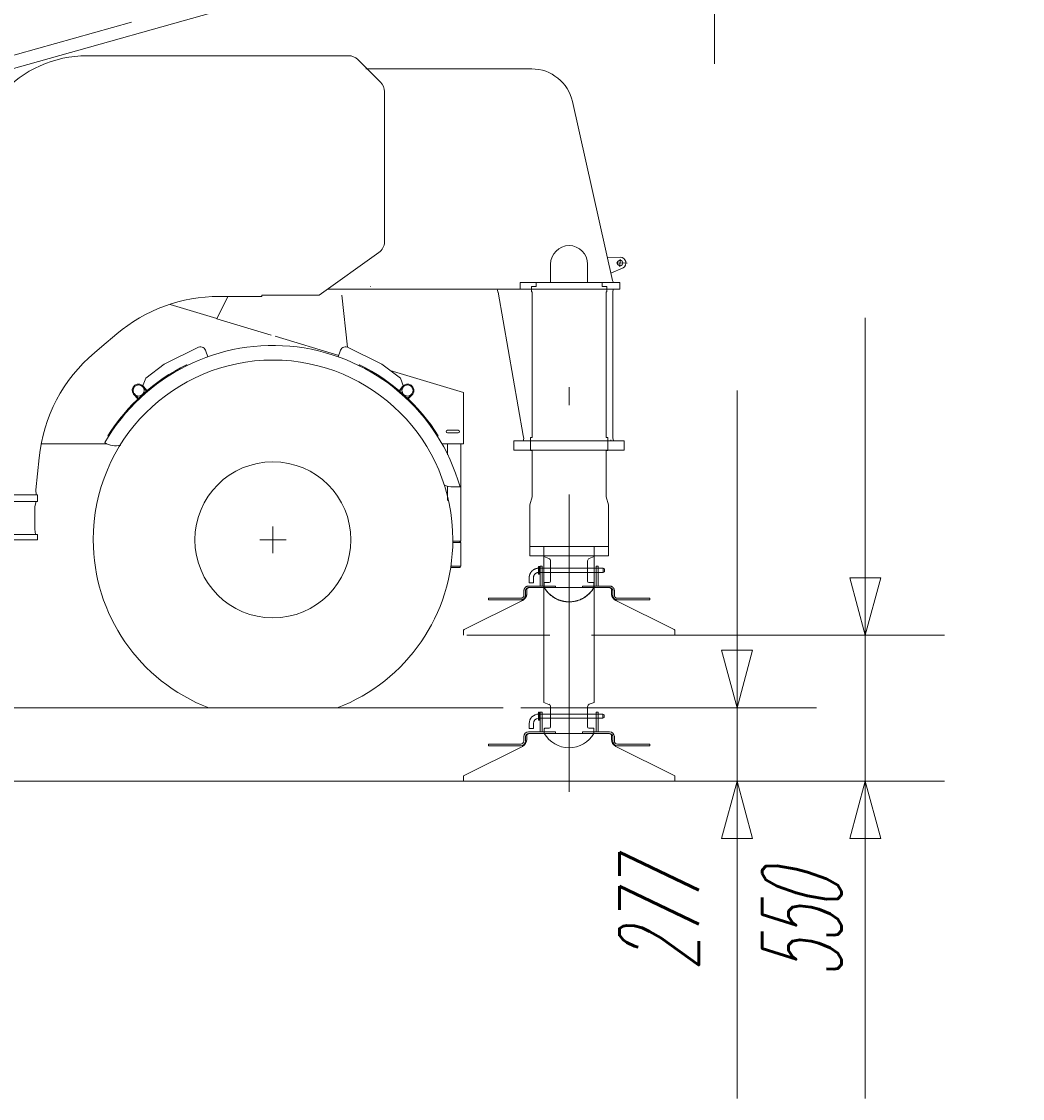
# Model space of a CAD drawing. Extents: x 4151 to 29084, y 1250 to 42319.
# Tile 24 of 30: x 25299 to 29084, y 16520 to 20592. Entities that reach past the tile are written whole.
import ezdxf
from ezdxf.enums import TextEntityAlignment as Align

# ---------------------------------------------------------------- set-up
doc = ezdxf.new("R2010")
doc.units = 0
doc.header["$LTSCALE"] = 37.5
doc.header["$MEASUREMENT"] = 0
doc.linetypes.add('CENTER', pattern=[50.5, 30, -9, 2.5, -9])
doc.linetypes.add('HIDDEN', pattern=[12.6, 8.4, -4.2])
doc.layers.add('11', color=251, linetype='Continuous')
doc.layers.add('6', color=7, linetype='Continuous')
doc.styles.get("Standard").update_dxf_attribs({"font": 'txt', "bigfont": 'bigfont'})
doc.dimstyles.get("Standard").update_dxf_attribs({"dimtxt": 0.18, "dimasz": 0.18, "dimexe": 0.18, "dimexo": 0.0625, "dimgap": 0.09, "dimtad": 0, "dimtih": 1, "dimtoh": 1, "dimdec": 4, "dimzin": 0, "dimdsep": 46, "dimtxsty": 'Standard', "dimcen": 0.09, "dimadec": 0, "dimazin": 0, "dimtfac": 1, "dimtdec": 4, "dimtofl": 0, "dimtmove": 0, "dimatfit": 0, "dimfxl": 1, "dimtolj": 1, "dimtzin": 0, "dimarcsym": 0})

# ---------------------------------------------------------------- blocks, each defined once
blk = doc.blocks.new('*G209')
at = {"layer": '11', "color": 251, "linetype": 'Continuous', "lineweight": 9}
for p, q in [((26975.4, 21538.1), (26975.4, 21598.1)), ((26995.4, 21618.1), (27135.1, 21618.1)), ((27135.1, 21618.1), (27146.2, 21618.1)), ((27166.2, 21598.1), (27166.2, 21418.1)), ((28296.8, 21538.1), (28296.8, 21598.1)), ((28316.8, 21618.1), (29048.1, 21618.1)), ((29048.1, 21618.1), (29064.3, 21618.1)), ((29084.3, 21598.1), (29084.3, 21418.1)), ((29084.3, 21598.1), (29084.3, 21398.1)), ((26581.4, 21088.1), (26581.4, 21538.1)), ((26581.4, 21538.1), (26628.3, 21538.1)), ((26628.3, 21538.1), (27030.5, 21538.1)), ((27044.7, 21532.2), (27108.3, 21468.1)), ((28067.2, 21468.1), (28130.2, 21532.1)), ((28144.5, 21538.1), (28675.1, 21538.1)), ((28694.3, 21523.5), (28709.9, 21468.1)), ((27108.3, 21468.1), (27108.3, 21418.1)), ((28067.2, 21468.1), (28709.9, 21468.1)), ((28067.2, 21433.1), (28067.2, 21468.1)), ((27157, 21428.1), (27108.3, 21428.1)), ((27157, 21418.1), (27157, 21428.1)), ((27227.4, 21418.1), (27227.4, 21428.1)), ((27227.4, 21428.1), (27327.4, 21428.1)), ((27327.4, 21428.1), (27327.4, 21418.1)), ((27108.3, 21418.1), (27174.8, 21418.1)), ((27174.8, 21418.1), (28052.2, 21418.1)), ((29084.3, 21398.1), (29084.3, 20968.1)), ((29084.3, 21118.1), (29084.3, 20964.3)), ((29084.3, 21118.1), (29084.3, 20967.8)), ((27091.8, 21068.1), (26601.4, 21068.1)), ((28691.1, 21068.1), (28083.7, 21068.1)), ((27111.8, 20958.1), (27111.8, 21048.1)), ((28063.7, 21048.1), (28063.7, 20958.1)), ((28711.1, 20958.1), (28711.1, 21048.1)), ((28053.7, 20948.1), (27121.8, 20948.1)), ((27227.4, 20938.1), (27227.4, 20948.1)), ((27227.4, 20948.1), (27327.4, 20948.1)), ((27227.4, 20938.1), (27327.4, 20938.1)), ((27327.4, 20948.1), (27327.4, 20938.1)), ((28053.7, 20948.1), (28721.1, 20948.1)), ((29064.3, 20948.1), (28721.1, 20948.1))]:
    blk.add_line(p, q, dxfattribs=at)
at = {"layer": '11', "color": 251, "linetype": 'CENTER', "lineweight": 9}
for p, q in [((27920, 21449.9), (27920, 20912.3)), ((27920, 20969.9), (27920, 20432.3))]:
    blk.add_line(p, q, dxfattribs=at)
at = {"layer": '11', "color": 251, "linetype": 'Continuous', "lineweight": 9}
blk.add_lwpolyline([(29084.3, 21418.1), (29084.3, 21398.1)], dxfattribs=at)
for centre, radius, start, end in [((26995.4, 21598.1), 20, 90, -179.9738), ((27146.2, 21598.1), 20, 0, 90), ((28316.8, 21598.1), 20, 90, 179.9738), ((29064.3, 21598.1), 20, 0, 89.9825), ((29064.3, 21598.1), 20, 0, 79.2111), ((27030.5, 21518.1), 20, 44.7971, 90.0011), ((28144.5, 21518.1), 20, 90, 135.495), ((28675.1, 21518.1), 20, 15.7322, 89.9655), ((28052.2, 21433.1), 15, -90, 0.0233), ((26601.4, 21088.1), 20, 180, -89.9825), ((27091.8, 21048.1), 20, 0, 89.965), ((28083.7, 21048.1), 20, 90, 179.9825), ((28691.1, 21048.1), 20, 0, 89.9913), ((27121.8, 20958.1), 10, 180, -89.9475), ((28053.7, 20958.1), 10, -90, -0.0175), ((28721.1, 20958.1), 10, 180, -89.9475), ((29064.3, 20968.1), 20, -90, 0)]:
    blk.add_arc(centre, radius, start, end, dxfattribs=at)
blk = doc.blocks.new('*G229')
at = {"layer": '11', "color": 251, "linetype": 'Continuous', "lineweight": 9}
for p, q in [((24050, 20072.1), (26330.2, 20713.2)), ((24005.6, 20109.6), (25714.3, 20590))]:
    blk.add_line(p, q, dxfattribs=at)
blk = doc.blocks.new('*D265')
at = {"layer": '6', "color": 7, "linetype": 'Continuous', "lineweight": 9}
for p, q in [((23040, 29120), (23040, 20439.1)), ((29084.3, 29120), (29084.3, 23050)), ((23040, 28820), (23257.3, 28878.2)), ((23257.3, 28878.2), (23257.3, 28761.8)), ((29084.3, 28820), (28867, 28878.2)), ((28867, 28761.8), (28867, 28878.2)), ((23040, 28820), (29084.3, 28820)), ((23040, 28820), (23257.3, 28761.8)), ((29084.3, 28820), (28867, 28761.8))]:
    blk.add_line(p, q, dxfattribs=at)
at = {"layer": '6', "color": 7, "linetype": 'Continuous', "lineweight": 9, "oblique": 15, "width": 0.5}
blk.add_text('6100', height=300, dxfattribs=at).set_placement((25610, 28820), align=Align.BOTTOM_LEFT)
blk = doc.blocks.new('*G269')
at = {"layer": '11', "color": 251, "linetype": 'Continuous', "lineweight": 9}
for p, q in [((25678.5, 20462.7), (25546.8, 20462.7)), ((25753.5, 20462.7), (25678.5, 20462.7)), ((25753.5, 20462.7), (25761.9, 20462.7)), ((26381.6, 20462.7), (25761.9, 20462.7)), ((26381.6, 20462.7), (26535.7, 20462.7)), ((26571.1, 20448.1), (26606.4, 20412.7)), ((26601.3, 20413.7), (27198.1, 20413.7)), ((26656.8, 20362.4), (26606.4, 20412.7)), ((27198.1, 20413.7), (27211.2, 20412.8)), ((27228.2, 20412.8), (27211.2, 20412.8)), ((26671.4, 20211.4), (26671.4, 20327)), ((25221.8, 20316.9), (24782.1, 19867.9)), ((27534.1, 19612.8), (27382.3, 20289.4)), ((26671.4, 19758.8), (26671.4, 20211.4)), ((24595.1, 19863.1), (24590.1, 19858.1)), ((24590.1, 19858.1), (24590.1, 19818.1)), ((24748.4, 19863.1), (24595.1, 19863.1)), ((24748.4, 19863.1), (24771.3, 19863.1)), ((24780.1, 19868.1), (24782.5, 19868.1)), ((24782.5, 19868.1), (24782.1, 19867.9)), ((24590.1, 19818.1), (24626.2, 19818.1)), ((24611.2, 19791.5), (24600.1, 19818.1)), ((24600.1, 19818.1), (24626.2, 19818.1)), ((24611.2, 19618.1), (24611.2, 19791.5)), ((24626.2, 19818.1), (24626.2, 19618.1)), ((24626.2, 19804), (24626.2, 19796.2)), ((24626.2, 19796.2), (24626.2, 18816.8)), ((24902, 19739.5), (24878, 19739.5)), ((24878, 19739.5), (24878, 19634.5)), ((24902, 19634.5), (24902, 19739.5)), ((26424.8, 19557.7), (26650.4, 19718)), ((24902, 19679.5), (24878, 19679.5)), ((27299.8, 19604.7), (27299.8, 19674.7)), ((27439.8, 19674.7), (27439.8, 19604.7)), ((27563.2, 19701.3), (27514.8, 19699.1)), ((24935, 19634.5), (24845, 19634.5)), ((24845, 19634.5), (24845, 19019.2)), ((24878, 19634.5), (24902, 19634.5)), ((24935, 19619.5), (24935, 19634.5)), ((27527.9, 19640.5), (27574.5, 19660.3)), ((24626.2, 19618.1), (24611.2, 19618.1)), ((24614.9, 19618.1), (24626.2, 19618.1)), ((24626.2, 19618.1), (24626.2, 19606.8)), ((24845.1, 19589.2), (24831.1, 19589.2)), ((24831.1, 19589.2), (24831.1, 19569.2)), ((24845.1, 19569.2), (24845.1, 19589.2)), ((24935, 19019.2), (24935, 19619.5)), ((26618.6, 19589.7), (26617.5, 19589.7)), ((27184.8, 19604.7), (27299.8, 19604.7)), ((27184.8, 19589.7), (27184.8, 19604.7)), ((27184.8, 19579.7), (27184.8, 19604.7)), ((27184.8, 19604.7), (27545.9, 19604.7)), ((27184.8, 19579.7), (27184.8, 19589.7)), ((27227.8, 19569.7), (27227.8, 19589.7)), ((27227.8, 19579.7), (27227.8, 19589.7)), ((27227.8, 19589.7), (27244.8, 19589.7)), ((27244.8, 19589.7), (27244.8, 19604.7)), ((27439.8, 19604.7), (27527.7, 19604.7)), ((27494.8, 19589.7), (27494.8, 19604.7)), ((27511.8, 19589.7), (27494.8, 19589.7)), ((27511.8, 19589.7), (27511.8, 19569.7)), ((27511.8, 19579.7), (27511.8, 19589.7)), ((27527.7, 19604.7), (27537.9, 19604.7)), ((27537.9, 19604.7), (27534.1, 19612.8)), ((27545.9, 19604.7), (27561.8, 19604.7)), ((27561.8, 19604.7), (27561.8, 19579.7)), ((24831.1, 19569.2), (24845.1, 19569.2)), ((26046.3, 19552.7), (26207.6, 19552.7)), ((26400.3, 19557.7), (26207.6, 19557.7)), ((26207.6, 19557.7), (26207.6, 19552.7)), ((26400.3, 19557.7), (26424.8, 19557.7)), ((26455.7, 19579.7), (27184.8, 19579.7)), ((27097.2, 19579.7), (27107, 19579.7)), ((27100.6, 19569.8), (27097.2, 19579.7)), ((27100.6, 19569.8), (27100.9, 19568.4)), ((27100.9, 19568.4), (27196.3, 19027.2)), ((27344.8, 19579.7), (27107, 19579.7)), ((27561.8, 19579.7), (27184.8, 19579.7)), ((27229.8, 19569.7), (27227.8, 19569.7)), ((27229.8, 19499.7), (27229.8, 19569.7)), ((27527.7, 19579.7), (27394.8, 19579.7)), ((27511.8, 19569.7), (27509.8, 19569.7)), ((27509.8, 19569.7), (27509.8, 19499.7)), ((27537, 19579.7), (27527.7, 19579.7)), ((27535.7, 19569), (27537, 19579.7)), ((27535.7, 19017.4), (27535.7, 19569)), ((27229.8, 19499.7), (27229.8, 19019.7)), ((27509.8, 19499.7), (27509.8, 19019.7)), ((24845, 19384.2), (24831, 19384.2)), ((24831, 19384.2), (24831, 19364.2)), ((24845, 19364.2), (24845, 19384.2)), ((25602.4, 19363), (25658.7, 19410.7)), ((24831, 19364.2), (24845, 19364.2)), ((24845, 19344.2), (24831, 19344.2)), ((24831, 19344.2), (24831, 19324.2)), ((24845, 19324.2), (24845, 19344.2)), ((25574.9, 19339.8), (25602.4, 19363)), ((24831, 19324.2), (24845, 19324.2)), ((24845, 19084.2), (24831, 19084.2)), ((24831, 19084.2), (24831, 19064.2)), ((24831, 19064.2), (24845, 19064.2)), ((24845, 19064.2), (24845, 19084.2)), ((24845, 19019.2), (24935, 19019.2)), ((24878, 19019.2), (24902, 19019.2)), ((24878, 18932.7), (24878, 19019.2)), ((24902, 19019.2), (24902, 18932.7)), ((27198.3, 19015.9), (27196, 19006.7)), ((27196.3, 19027.2), (27198.3, 19015.9)), ((27229.8, 19019.7), (27223.8, 19019.7)), ((27223.8, 19019.7), (27223.8, 18969.7)), ((27509.8, 19019.7), (27515.8, 19019.7)), ((27515.8, 19019.7), (27515.8, 18969.7)), ((27535.7, 19017.4), (27537.2, 19006.7)), ((24902, 19014.2), (24878, 19014.2)), ((27169.7, 19006.7), (27160.9, 19006.7)), ((27160.9, 19006.7), (27160.9, 18971.7)), ((27578.3, 19006.7), (27169.7, 19006.7)), ((27196, 19006.7), (27208, 19006.7)), ((27208, 19006.7), (27527.7, 19006.7)), ((27527.7, 19006.7), (27527.7, 19010.7)), ((27537.2, 19006.7), (27527.7, 19006.7)), ((27578.3, 18971.7), (27578.3, 19006.7)), ((25353.3, 18820.9), (25365.6, 18942.3)), ((27160.9, 18971.7), (27559.7, 18971.7)), ((27223.8, 18969.7), (27229.8, 18969.7)), ((27229.8, 18969.7), (27229.8, 18794.2)), ((27509.8, 18969.7), (27509.8, 18967.7)), ((27515.8, 18969.7), (27509.8, 18969.7)), ((27509.8, 18967.7), (27509.8, 18794.2)), ((27559.7, 18971.7), (27578.3, 18971.7)), ((24902, 18932.7), (24878, 18932.7)), ((24626.2, 18816.8), (24621, 18802.7)), ((25354.7, 18802.7), (25353.3, 18820.9)), ((24610.1, 18802.7), (24595.1, 18802.7)), ((24595.1, 18802.7), (24595.1, 18777.7)), ((24595.1, 18777.7), (25359.8, 18777.7)), ((24620.1, 18760.8), (24603.1, 18777.7)), ((24603.1, 18777.7), (24620.1, 18777.7)), ((25359.8, 18802.7), (24610.1, 18802.7)), ((24620.1, 18757.7), (24620.1, 18777.7)), ((24620.1, 18777.7), (25030.4, 18777.7)), ((24620.1, 18777.7), (24620.1, 18760.8)), ((24621, 18802.7), (24638.2, 18802.7)), ((24638.2, 18802.7), (24726.2, 18802.7)), ((25331.6, 18802.7), (24726.2, 18802.7)), ((25049.6, 18736.8), (25030.4, 18777.7)), ((25030.4, 18777.7), (25329.7, 18777.7)), ((25318.2, 18802.7), (25331.6, 18802.7)), ((25353.7, 18777.7), (25329.7, 18777.7)), ((25331.6, 18802.7), (25354.7, 18802.7)), ((25349.7, 18757.7), (25353.7, 18777.7)), ((25359.8, 18777.7), (25359.8, 18802.7)), ((27229.8, 18794.2), (27220.8, 18764.2)), ((27509.8, 18794.2), (27518.8, 18764.2)), ((24649.1, 18752.6), (24620.1, 18757.7)), ((25042.2, 18752.6), (24649.1, 18752.6)), ((25349.7, 18757.7), (25349.7, 18672.6)), ((27220.8, 18764.2), (27220.8, 18606.7)), ((27518.8, 18764.2), (27518.8, 18606.7)), ((25030, 18652.6), (25049.6, 18694.4)), ((24595.1, 18632.6), (24595.1, 18652.6)), ((24595.1, 18652.6), (25359.8, 18652.6)), ((24620.1, 18663.9), (24608.8, 18652.6)), ((24608.8, 18652.6), (24620.1, 18652.6)), ((24620.1, 18664.1), (24639.9, 18667.6)), ((24620.1, 18652.6), (24620.1, 18664.1)), ((24620.1, 18652.6), (24620.1, 18663.9)), ((24629.7, 18652.6), (24620.1, 18652.6)), ((25040.6, 18652.6), (24629.7, 18652.6)), ((24639.9, 18667.6), (25037, 18667.6)), ((25329.7, 18652.6), (25030, 18652.6)), ((25057.8, 18652.6), (25040.6, 18652.6)), ((25331.1, 18652.6), (25329.7, 18652.6)), ((25348.2, 18652.6), (25331.1, 18652.6)), ((25352, 18652.6), (25348.2, 18652.6)), ((25349.7, 18672.6), (25352, 18652.6)), ((25359.8, 18652.6), (25359.8, 18632.6)), ((25352.7, 18632.6), (24595.1, 18632.6)), ((25359.8, 18632.6), (25352.7, 18632.6)), ((27220.8, 18606.7), (27254.8, 18606.7)), ((27220.8, 18571.7), (27220.8, 18606.7)), ((27220.8, 18606.7), (27518.8, 18606.7)), ((27220.8, 18571.7), (27220.8, 18606.7)), ((27220.8, 18606.7), (27254.8, 18606.7)), ((27518.8, 18571.7), (27220.8, 18571.7)), ((27518.8, 18571.7), (27220.8, 18571.7)), ((27274.7, 18571.7), (27274.7, 18017.7)), ((27274.8, 18606.7), (27464.8, 18606.7)), ((27464.7, 18017.7), (27464.7, 18571.7)), ((27484.8, 18606.7), (27518.8, 18606.7)), ((27518.8, 18606.7), (27484.8, 18606.7)), ((27518.8, 18606.7), (27518.8, 18571.7)), ((27518.8, 18606.7), (27518.8, 18571.7)), ((27274.7, 18017.7), (27293.4, 18010.2)), ((27299.7, 18001), (27299.7, 17979.4)), ((27439.7, 17979.5), (27439.7, 18001)), ((27446, 18010.3), (27464.7, 18017.7)), ((27257.8, 17980.3), (27254.5, 17980.3)), ((27254.5, 17980.3), (27254.5, 17950.3)), ((27497.9, 17973.3), (27254.8, 17973.3)), ((27254.8, 17957.3), (27497.9, 17957.3)), ((27257.8, 17950.3), (27257.8, 17980.3)), ((27259.8, 17980.5), (27267.8, 17980.5)), ((27259.8, 17906), (27259.8, 17980.5)), ((27267.8, 17980.5), (27267.8, 17906)), ((27299.7, 17979.4), (27299.7, 17932.8)), ((27439.7, 17932.8), (27439.7, 17979.5)), ((27479.8, 17980.5), (27471.8, 17980.5)), ((27471.8, 17980.5), (27471.8, 17906)), ((27479.8, 17906), (27479.8, 17980.5)), ((27502.9, 17970.4), (27497.9, 17973.3)), ((27497.9, 17957.3), (27497.9, 17973.3)), ((27497.9, 17957.3), (27502.9, 17960.2)), ((27502.9, 17960.2), (27502.9, 17970.4)), ((27218.8, 17937.3), (27218.8, 17918.3)), ((27218.8, 17918.3), (27234.8, 17918.3)), ((27234.8, 17918.3), (27234.8, 17937.3)), ((27254.5, 17950.3), (27257.8, 17950.3)), ((27294.7, 17919.7), (27277.7, 17919.7)), ((27299.7, 17932.8), (27299.7, 17924.7)), ((27461.7, 17919.7), (27444.7, 17919.7)), ((27463.7, 17909.5), (27463.7, 17917.7)), ((27198.8, 17871.7), (27198.8, 17888)), ((27204.8, 17888), (27204.8, 17871.7)), ((27209.8, 17895.4), (27217.8, 17900)), ((27209.8, 17884.3), (27209.8, 17895.4)), ((27209.8, 17878.1), (27209.8, 17884.3)), ((27216.8, 17906), (27318.8, 17906)), ((27318.8, 17900), (27216.8, 17900)), ((27217.8, 17900), (27514.8, 17900)), ((27233.3, 17906), (27252.3, 17906)), ((27267.8, 17906), (27259.8, 17906)), ((27275.7, 17909.5), (27275.7, 17900)), ((27294.3, 17906), (27313.3, 17906)), ((27318.8, 17906), (27318.8, 17900)), ((27420.8, 17906), (27420.8, 17900)), ((27522.8, 17906), (27420.8, 17906)), ((27420.8, 17900), (27522.8, 17900)), ((27426.3, 17906), (27445.3, 17906)), ((27463.7, 17900), (27463.7, 17909.5)), ((27471.8, 17906), (27479.8, 17906)), ((27487.3, 17906), (27506.3, 17906)), ((27514.8, 17900), (27521.8, 17900)), ((27521.8, 17900), (27529.8, 17895.4)), ((27529.8, 17895.4), (27529.8, 17884.3)), ((27529.8, 17884.3), (27529.8, 17878.1)), ((27534.8, 17888), (27534.8, 17871.7)), ((27540.8, 17871.7), (27540.8, 17888)), ((26972.6, 17741.4), (27193.2, 17851.3)), ((27064.9, 17853.7), (27064.9, 17859.7)), ((27064.9, 17859.7), (27186.8, 17859.7)), ((27186.8, 17853.7), (27064.9, 17853.7)), ((27546.4, 17851.3), (27767, 17741.4)), ((27674.7, 17859.7), (27552.8, 17859.7)), ((27552.8, 17853.7), (27674.7, 17853.7)), ((27674.7, 17853.7), (27674.7, 17859.7)), ((26969.8, 17720), (26969.8, 17736.9)), ((27769.8, 17720), (26969.8, 17720)), ((27769.8, 17736.9), (27769.8, 17720))]:
    blk.add_line(p, q, dxfattribs=at)
at = {"layer": '11', "color": 251, "linetype": 'CENTER', "lineweight": 9}
for p, q in [((24890, 18560.1), (24890, 20100.1)), ((24890, 19776.4), (24890, 19945.8)), ((24890, 19945.8), (24890, 18887)), ((27589.1, 19677.9), (27547.9, 19679.7)), ((27563.2, 19693.4), (27561.9, 19664.2)), ((24847, 19374.2), (24820.3, 19374.2)), ((24946.6, 19354.2), (24838.4, 19354.2)), ((24946.6, 19354.2), (24838.4, 19354.2)), ((24845.2, 19334.2), (24821.7, 19334.2)), ((27369.8, 17679.1), (27369.8, 19210)), ((24812.9, 19074.2), (24807.4, 19074.2)), ((24856.2, 19074.2), (24812.9, 19074.2)), ((24852.3, 19074.2), (24826.4, 19074.2)), ((24890, 19026.3), (24890, 18740.3)), ((24800, 18982.7), (24800, 18992.7)), ((24800, 18992.7), (24980, 18992.7)), ((24805.2, 18982.7), (24800, 18982.7)), ((24805.2, 18787.7), (24805.2, 18982.7)), ((24975, 18982.7), (24805.4, 18982.7)), ((24980, 18982.7), (24975, 18982.7)), ((24975, 18982.7), (24975, 18798.1)), ((24980, 18992.7), (24980, 18982.7)), ((24800, 18802.7), (24800, 18812.7)), ((24800, 18812.7), (24980, 18812.7)), ((24890, 18846.3), (24890, 18560.3)), ((24980, 18812.7), (24980, 18802.7)), ((24805.2, 18802.7), (24800, 18802.7)), ((24975, 18787.7), (24805, 18787.7)), ((24805.2, 18607.7), (24805.2, 18802.7)), ((24815.1, 18760.6), (24805.2, 18787.7)), ((24975, 18802.7), (24805.4, 18802.7)), ((24906.3, 18788.1), (24871.6, 18788.1)), ((24975, 18787.7), (24965.3, 18760.6)), ((24980, 18802.7), (24975, 18802.7)), ((24975, 18802.7), (24975, 18618.1)), ((24975, 18798.1), (24975, 18787.7)), ((24965.3, 18760.6), (24815.1, 18760.6)), ((24975, 18618.1), (24975, 18607.7)), ((24975, 18607.7), (24805, 18607.7)), ((24815.1, 18580.6), (24805.2, 18607.7)), ((24965.3, 18580.6), (24815.1, 18580.6)), ((24906.3, 18608.1), (24871.6, 18608.1)), ((24975, 18607.7), (24965.3, 18580.6))]:
    blk.add_line(p, q, dxfattribs=at)
at = {"layer": '11', "color": 251, "linetype": 'Continuous', "lineweight": 9}
for points in [[(27275.7, 17917.7), (27275.7, 17917), (27275.7, 17916.3), (27275.7, 17915.5), (27275.7, 17914.7), (27275.7, 17913.9), (27275.7, 17913), (27275.7, 17912.1), (27275.7, 17911.2), (27275.7, 17910.4), (27275.7, 17909.5)], [(27439.7, 17924.7), (27439.7, 17926), (27439.7, 17927.3), (27439.7, 17928.4), (27439.7, 17929.4), (27439.7, 17930.2), (27439.7, 17931), (27439.7, 17931.6), (27439.7, 17932.2), (27439.7, 17932.6), (27439.7, 17932.8)]]:
    blk.add_lwpolyline(points, dxfattribs=at)
for centre, radius in [((27562.6, 19679), 10.3), ((24890, 19354.2), 65), ((24890, 19354.2), 17.5), ((24890, 19354.2), 17.5)]:
    blk.add_circle(centre, radius, dxfattribs=at)
at = {"layer": '11', "color": 251, "linetype": 'CENTER', "lineweight": 9}
for centre in [(24890, 18788.1), (24890, 18608.1)]:
    blk.add_circle(centre, 10.5, dxfattribs=at)
at = {"layer": '11', "color": 251, "linetype": 'Continuous', "lineweight": 9}
for centre, radius, start, end in [((25546.8, 20027.7), 435, 90, 138.3401), ((26535.7, 20412.7), 50, 45.0024, 90.0011), ((27228.2, 20254.8), 158, 12.6423, 90.0003), ((26621.4, 20327), 50, 0, 44.9952), ((24771.9, 19872.3), 9.24, -93.632, -27.2015), ((26621.4, 19758.8), 50, -54.605, -0.0014), ((27369.8, 19674.7), 70, 0, 180), ((27562.6, 19679), 22.2, -57.6565, 88.3229), ((26046.3, 18952.7), 600, 90, 130.2445), ((25962.5, 18881.8), 600, 130.243, 174.2118), ((25004.3, 18715.6), 50, -25.0912, 25.0892), ((27289.7, 18001), 10, 0, 68.197), ((27449.7, 18001), 10, 111.5577, -179.9974), ((27254.8, 17937.3), 36, 90, 179.9951), ((27254.8, 17937.3), 20, 90, 179.9913), ((27277.7, 17917.7), 2, 90, 180), ((27294.7, 17924.7), 5, -90, -0.0262), ((27444.7, 17924.7), 5, 180, -90), ((27461.7, 17917.7), 2.01, 0, 89.782), ((27179.8, 17878.1), 30, -63.5284, -0.0016), ((27216.8, 17888), 18, 90, 180), ((27216.8, 17888), 12, 90, 180), ((27369.7, 17955.2), 109, -149.5854, -30.4138), ((27522.8, 17888), 18, 0, 90), ((27522.8, 17888), 12, 0, 90), ((27559.8, 17878.1), 30, 180, -116.4685), ((27186.8, 17871.7), 18, -90, 0), ((27186.8, 17871.7), 12, -90, 0), ((27552.8, 17871.7), 18, 180, -90), ((27552.8, 17871.7), 12, 180, -90), ((26974.8, 17736.9), 5, 116.497, -179.9929), ((27764.8, 17736.9), 5, 0, 63.5366)]:
    blk.add_arc(centre, radius, start, end, dxfattribs=at)
blk = doc.blocks.new('*G268')
at = {"layer": '11', "color": 251, "linetype": 'Continuous', "lineweight": 9}
for p, q in [((26037, 19468.3), (26079.2, 19551.9)), ((26282.2, 19557.7), (26314.2, 19557.7)), ((26510.7, 19557.7), (26531.4, 19360.6)), ((26037.5, 19469.2), (25860.7, 19522.2)), ((26242.5, 19406.6), (26037, 19468.3)), ((26498.6, 19329.7), (26257.5, 19402.1)), ((25838.7, 19296.2), (25968.6, 19360.6)), ((25996, 19345.2), (26003.2, 19324.4)), ((26496.8, 19324.4), (26504, 19345.2)), ((26531.4, 19360.6), (26661.3, 19296.2)), ((25768.5, 19243.4), (25838.7, 19296.2)), ((25922.9, 19294.2), (25925.4, 19291.5)), ((26577.1, 19294.2), (26574.6, 19291.5)), ((26661.3, 19296.2), (26731.5, 19243.4)), ((26970, 19189.3), (26692.9, 19272.5)), ((25756.2, 19211.7), (25768.5, 19243.4)), ((26731.5, 19243.4), (26743.8, 19211.7)), ((25739, 19165.2), (25721.8, 19183.1)), ((25724.3, 19184.9), (25741, 19167.2)), ((25759.8, 19206.9), (25756.2, 19211.7)), ((25771.1, 19194.3), (25758.7, 19208.9)), ((25761.1, 19210.7), (25773.4, 19196.2)), ((25773.4, 19196.2), (25771.1, 19194.3)), ((26738.9, 19210.7), (26726.7, 19196.2)), ((26726.7, 19196.2), (26728.9, 19194.3)), ((26728.9, 19194.3), (26741.3, 19208.9)), ((26743.8, 19211.7), (26740.2, 19206.9)), ((26775.7, 19184.9), (26759, 19167.2)), ((26761, 19165.2), (26778.2, 19183.1)), ((26970, 18995.1), (26970, 19189.3)), ((25741, 19167.2), (25739, 19165.2)), ((26759, 19167.2), (26761, 19165.2)), ((25628.1, 19023.9), (25625.2, 19025.8)), ((26871.9, 19023.9), (26874.8, 19025.8)), ((26950, 19046.4), (26910, 19046.4)), ((26910, 19036.4), (26950, 19036.4)), ((25373.9, 18995.1), (25415, 18995.1)), ((25415, 18995.1), (25621.4, 18995.1)), ((26888.9, 18995.1), (26970, 18995.1)), ((26910, 18995.1), (26910, 18953.5)), ((26960, 18995.1), (26910, 18995.1)), ((26960, 18627.1), (26960, 18995.1)), ((26910, 18835.7), (26910, 18780.9)), ((26931.6, 18832.1), (26957.3, 18832.1)), ((26249.5, 18682), (26249.5, 18582)), ((26299.5, 18632), (26199.5, 18632)), ((26960, 18622.1), (26928.3, 18622.1)), ((26928.6, 18627.1), (26960, 18627.1)), ((26928.6, 18627.1), (26953.7, 18627.1)), ((26960, 18532.1), (26960, 18622.1)), ((26960, 18622.1), (26960, 18612.1)), ((26960, 18622.1), (26960, 18612.1)), ((26960, 18533.4), (26960, 18620.8)), ((26921.9, 18532.1), (26960, 18532.1)), ((26960, 18532.1), (26960, 18542.1)), ((26960, 18532.1), (26960, 18542.1)), ((26920.8, 18527.1), (26953.7, 18527.1)), ((10568.1, 17720), (28229.1, 17720))]:
    blk.add_line(p, q, dxfattribs=at)
for centre, radius in [((25741.5, 19196.9), 21), ((26758.6, 19196.9), 21), ((26249.5, 18632.1), 295)]:
    blk.add_circle(centre, radius, dxfattribs=at)
for centre, radius, start, end in [((26250, 18632.1), 735, 15.7902, 150.0003), ((25975.4, 19340.6), 21.1, 12.6373, 108.8435), ((26524.6, 19340.6), 21.1, 71.1613, 167.3568), ((26250, 18632.1), 680, 0, 180), ((26250, 18632.1), 738.5, 116.2856, 147.7883), ((26250, 18632.1), 738.5, 32.2109, 63.7135), ((25741.5, 19196.9), 24, 35.0135, -144.9874), ((26758.5, 19196.9), 24, -35.0126, 144.9865), ((26910, 19041.4), 5, 90, -90), ((26950, 19041.4), 5, -90, 90), ((25654.2, 19062.6), 75, -122.9077, -74.7966), ((26931.6, 18907.1), 75, -117.5159, -89.9984), ((26250, 18632.1), 680, 180, -110.9612), ((26250, 18632.1), 680, -69.0569, -0.0018), ((26953.7, 18620.8), 6.3, 0, 89.9861), ((26953.7, 18533.4), 6.3, -90, 0.0139)]:
    blk.add_arc(centre, radius, start, end, dxfattribs=at)
at = {"color": 7, "linetype": 'Continuous', "lineweight": 9}
blk.add_blockref('*G269', (0, 0), dxfattribs=at)
blk = doc.blocks.new('*G272')
at = {"layer": '11', "color": 251, "linetype": 'Continuous', "lineweight": 9}
for p, q in [((27274.7, 18606.7), (27274.7, 18569.3)), ((27274.7, 18569.3), (27293.4, 18561.8)), ((27446, 18561.9), (27464.7, 18569.2)), ((27464.7, 18569.2), (27464.7, 18606.7)), ((27299.7, 18552.5), (27299.7, 18531)), ((27299.7, 18531), (27299.7, 18484.4)), ((27439.7, 18531), (27439.7, 18552.6)), ((27439.7, 18484.4), (27439.7, 18531)), ((27275.7, 18461.1), (27275.7, 18451.5)), ((27294.7, 18471.2), (27277.7, 18471.2)), ((27299.7, 18484.4), (27299.7, 18476.2)), ((27461.7, 18471.2), (27444.7, 18471.2)), ((27463.7, 18461.1), (27463.7, 18469.2)), ((27463.7, 18451.5), (27463.7, 18461.1))]:
    blk.add_line(p, q, dxfattribs=at)
for points in [[(27275.7, 18469.2), (27275.7, 18468.6), (27275.7, 18467.8), (27275.7, 18467.1), (27275.7, 18466.3), (27275.7, 18465.4), (27275.7, 18464.5), (27275.7, 18463.7), (27275.7, 18462.8), (27275.7, 18461.9), (27275.7, 18461.1)], [(27439.7, 18476.2), (27439.7, 18477.6), (27439.7, 18478.8), (27439.7, 18479.9), (27439.7, 18480.9), (27439.7, 18481.8), (27439.7, 18482.5), (27439.7, 18483.2), (27439.7, 18483.7), (27439.7, 18484.1), (27439.7, 18484.4)]]:
    blk.add_lwpolyline(points, dxfattribs=at)
for centre, radius, start, end in [((27289.7, 18552.5), 10, 0, 68.197), ((27449.7, 18552.6), 10, 111.5577, -179.9974), ((27277.7, 18469.2), 2, 90, 180), ((27369.7, 18506.7), 109, -149.5854, -30.4138), ((27294.7, 18476.2), 5, -90, -0.0262), ((27444.7, 18476.2), 5, 180, -90), ((27461.7, 18469.2), 2.01, 0, 89.782)]:
    blk.add_arc(centre, radius, start, end, dxfattribs=at)
blk = doc.blocks.new('*G271')
at = {"color": 7, "linetype": 'Continuous', "lineweight": 9}
blk.add_blockref('*G272', (0, 0), dxfattribs=at)
blk = doc.blocks.new('*G275')
at = {"layer": '6', "color": 7, "linetype": 'HIDDEN', "lineweight": 9}
for p, q in [((27254.6, 18531.9), (27254.6, 18501.9)), ((27257.9, 18501.9), (27257.9, 18531.9)), ((27259.9, 18457.5), (27259.9, 18532.1)), ((27267.9, 18532.1), (27267.9, 18457.5)), ((27479.9, 18532.1), (27471.9, 18532.1)), ((27471.9, 18532.1), (27471.9, 18457.5)), ((27479.9, 18457.5), (27479.9, 18532.1)), ((27218.9, 18488.9), (27218.9, 18469.9)), ((27234.9, 18469.9), (27234.9, 18488.9)), ((27254.6, 18501.9), (27257.9, 18501.9)), ((27498, 18524.9), (27254.9, 18524.9)), ((27254.9, 18508.9), (27498, 18508.9)), ((27503, 18522), (27498, 18524.9)), ((27498, 18508.9), (27498, 18524.9)), ((27498, 18508.9), (27503, 18511.7)), ((27503, 18511.7), (27503, 18522)), ((27209.9, 18446.9), (27217.9, 18451.5)), ((27209.9, 18435.8), (27209.9, 18446.9)), ((27216.9, 18457.5), (27318.9, 18457.5)), ((27318.9, 18451.5), (27216.9, 18451.5)), ((27217.9, 18451.5), (27514.9, 18451.5)), ((27218.9, 18469.9), (27234.9, 18469.9)), ((27233.4, 18457.5), (27252.4, 18457.5)), ((27267.9, 18457.5), (27259.9, 18457.5)), ((27294.4, 18457.5), (27313.4, 18457.5)), ((27318.9, 18457.5), (27318.9, 18451.5)), ((27420.9, 18457.5), (27420.9, 18451.5)), ((27522.9, 18457.5), (27420.9, 18457.5)), ((27420.9, 18451.5), (27522.9, 18451.5)), ((27426.4, 18457.5), (27445.4, 18457.5)), ((27487.4, 18457.5), (27506.4, 18457.5)), ((27514.9, 18451.5), (27521.9, 18451.5)), ((27521.9, 18451.5), (27529.9, 18446.9)), ((27529.9, 18446.9), (27529.9, 18435.8)), ((27064.9, 18405.2), (27064.9, 18411.2)), ((27064.9, 18411.2), (27186.9, 18411.2)), ((27186.9, 18405.2), (27064.9, 18405.2)), ((27198.9, 18423.2), (27198.9, 18439.5)), ((27204.9, 18439.5), (27204.9, 18423.2)), ((27209.9, 18429.7), (27209.9, 18435.8)), ((27529.9, 18435.8), (27529.9, 18429.7)), ((27534.9, 18439.5), (27534.9, 18423.2)), ((27540.9, 18423.2), (27540.9, 18439.5)), ((27674.8, 18411.2), (27552.9, 18411.2)), ((27552.9, 18405.2), (27674.8, 18405.2)), ((27674.8, 18405.2), (27674.8, 18411.2)), ((26972.6, 18292.9), (27193.2, 18402.8)), ((27546.5, 18402.8), (27767.1, 18292.9)), ((26969.9, 18271.5), (26969.9, 18288.4)), ((27769.9, 18288.4), (27769.9, 18271.5)), ((27769.9, 18271.5), (26969.9, 18271.5))]:
    blk.add_line(p, q, dxfattribs=at)
for centre, radius, start, end in [((27254.9, 18488.9), 36, 90, 179.9951), ((27254.9, 18488.9), 20, 90, 179.9913), ((27216.9, 18439.5), 18, 90, 180), ((27216.9, 18439.5), 12, 90, 180), ((27369.8, 18506.7), 109, -149.5854, -30.4138), ((27522.9, 18439.5), 18, 0, 90), ((27522.9, 18439.5), 12, 0, 90), ((27186.9, 18423.2), 18, -90, 0), ((27186.9, 18423.2), 12, -90, 0), ((27179.9, 18429.7), 30, -63.5284, -0.0016), ((27559.9, 18429.7), 30, 180, -116.4685), ((27552.9, 18423.2), 18, 180, -90), ((27552.9, 18423.2), 12, 180, -90), ((26974.9, 18288.4), 5, 116.497, -179.9929), ((27764.9, 18288.4), 5, 0, 63.5366)]:
    blk.add_arc(centre, radius, start, end, dxfattribs=at)
blk = doc.blocks.new('*G274')
at = {"color": 7, "linetype": 'HIDDEN', "lineweight": 9}
blk.add_blockref('*G275', (0, 0), dxfattribs=at)
blk = doc.blocks.new('*G273')
at = {"layer": '6', "color": 7, "linetype": 'HIDDEN', "lineweight": 9}
for p, q in [((27369.8, 18645.4), (27369.8, 18271.5)), ((27257.9, 18531.9), (27254.6, 18531.9)), ((27267.9, 18532.1), (27259.9, 18532.1))]:
    blk.add_line(p, q, dxfattribs=at)
at = {"color": 7, "linetype": 'HIDDEN', "lineweight": 9}
blk.add_blockref('*G274', (0, 0), dxfattribs=at)
blk = doc.blocks.new('*D276')
at = {"layer": '6', "color": 7, "linetype": 'Continuous', "lineweight": 9}
for p, q in [((28005, 19197), (28005, 16520)), ((28005, 17997), (27946.7, 18214.4)), ((27946.7, 18214.4), (28063.2, 18214.4)), ((28005, 17997), (28063.2, 18214.4)), ((28305, 17997), (27186.8, 17997)), ((28305, 17720), (27180, 17720)), ((28005, 17720), (27946.7, 17502.7)), ((28005, 17720), (28063.2, 17502.7)), ((28063.2, 17502.7), (27946.7, 17502.7))]:
    blk.add_line(p, q, dxfattribs=at)
at = {"layer": '6', "color": 7, "linetype": 'Continuous', "lineweight": 9, "oblique": 15, "width": 0.5}
blk.add_text('277', height=300, rotation=90, dxfattribs=at).set_placement((27950, 17005), align=Align.BOTTOM_LEFT)
blk = doc.blocks.new('*D277')
at = {"layer": '6', "color": 7, "linetype": 'Continuous', "lineweight": 9}
for p, q in [((28489.9, 19471.5), (28489.9, 16520)), ((28489.9, 18271.5), (28431.7, 18488.9)), ((28431.7, 18488.9), (28548.2, 18488.9)), ((28489.9, 18271.5), (28548.2, 18488.9)), ((28789.9, 18271.5), (27764.7, 18271.5)), ((28789.9, 17720), (27767.9, 17720)), ((28489.9, 17720), (28431.7, 17502.7)), ((28489.9, 17720), (28548.2, 17502.7)), ((28548.2, 17502.7), (28431.7, 17502.7))]:
    blk.add_line(p, q, dxfattribs=at)
at = {"layer": '6', "color": 7, "linetype": 'Continuous', "lineweight": 9, "oblique": 15, "width": 0.5}
blk.add_text('550', height=300, rotation=90, dxfattribs=at).set_placement((28489.9, 16975), align=Align.BOTTOM_LEFT)

msp = doc.modelspace()

# ---------------------------------------------------------------- linework, layer by layer
at = {"layer": '6', "color": 7, "linetype": 'Continuous', "lineweight": 9}
msp.add_line((27120, 17997.03613), (10568.10197, 17997.03613), dxfattribs=at)

# ---------------------------------------------------------------- block references
at = {"color": 7, "linetype": 'Continuous', "lineweight": 9}
for name in ['*G229', '*G209', '*G268', '*G271']:
    msp.add_blockref(name, (0, 0), dxfattribs=at)
at = {"color": 7, "linetype": 'HIDDEN', "lineweight": 9}
msp.add_blockref('*G273', (0, 0), dxfattribs=at)

# ---------------------------------------------------------------- dimensions: what is measured, and where the dimension line sits
at = {"layer": '6', "color": 7, "linetype": 'Continuous', "lineweight": 9}
dim = msp.add_linear_dim(base=(23040, 28820.0001), p1=(23040, 20439.10706), p2=(29084.33719, 23050.00035), text='6100', dimstyle='Standard', dxfattribs=at)
dim.commit()
dim.dimension.update_dxf_attribs({"geometry": '*D265', "text_midpoint": (25910, 28820.0001)})
for base, p1, p2, text, picture, middle in [((28489.92965, 18271.54356), (27764.72076, 18271.54356), (27767.92804, 17720), '550', '*D277', (28489.93115, 17200.00005)), ((28004.97953, 17997.03613), (27186.83069, 17997.03613), (27180, 17720), '277', '*D276', (27950, 17230))]:
    dim = msp.add_linear_dim(base=base, p1=p1, p2=p2, angle=90, text=text, dimstyle='Standard', dxfattribs=at)
    dim.commit()
    dim.dimension.update_dxf_attribs({"geometry": picture, "text_midpoint": middle})

doc.saveas('drawing.dxf')
